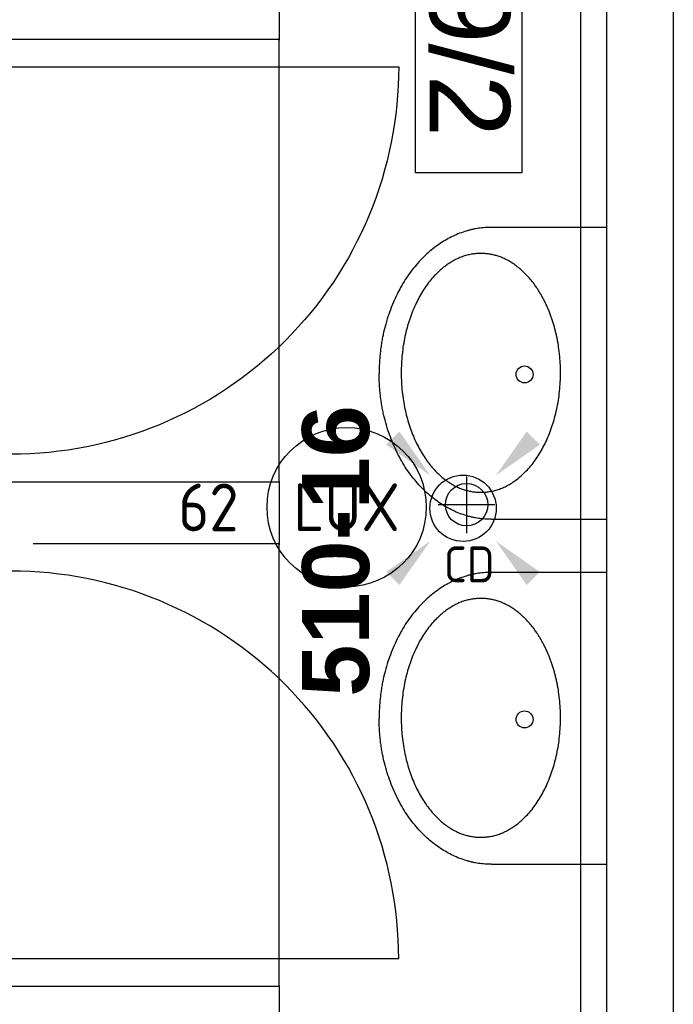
# Model space of a CAD drawing. Header units: millimetres. Extents: x -38032 to 104346, y -31182 to 78566.
# Tile 94 of 213: x 13833 to 15065, y 26520 to 28375. Entities that reach past the tile are written whole.
import ezdxf
from ezdxf.enums import TextEntityAlignment as Align

# ---------------------------------------------------------------- set-up
doc = ezdxf.new("R2010")
doc.units = ezdxf.units.MM
doc.header["$LTSCALE"] = 100
doc.set_wipeout_variables(frame=1)
for name, color, linetype in [('AB$1A---_ATTRIB025', 8, 'Continuous'), ('AB$1A---_ATTRIB035', 8, 'Continuous'), ('AL$1A---_ALGEMEEN', 8, 'Continuous'), ('AL------_MAATV', 200, 'Continuous'), ('AL------_SPARING', 2, 'Continuous'), ('BOUWKUNDIG', 8, 'Continuous'), ('EL6311--', 3, 'Continuous'), ('EL6311--_meetgegevens LUX-waarden', 3, 'Continuous')]:
    doc.layers.add(name, color=color, linetype=linetype)
doc.styles.add('Arial', font='ARIAL.TTF')
doc.styles.add('Arial (bold)', font='ARIALBD.TTF')
doc.styles.add('BURO-018', font='iso.shx', dxfattribs={"height": 90})
doc.styles.get("Standard").update_dxf_attribs({"font": 'iso.shx'})
doc.dimstyles.new('VyA', dxfattribs={"dimtxt": 2.272868, "dimasz": 2.120801, "dimexe": 1.5, "dimexo": 1.59, "dimgap": 0.5, "dimtad": 1, "dimdec": 0, "dimzin": 11, "dimtxsty": 'Arial', "dimblk": 'VW_SLASH', "dimcen": 0, "dimdle": 1, "dimazin": 0, "dimtfac": 0.8, "dimtdec": 0, "dimtix": 1, "dimtmove": 0, "dimatfit": 0, "dimldrblk": 'VW_FILLEDARROW', "dimfxl": 0, "dimfrac": 2, "dimtolj": 1, "dimtzin": 11, "dimarcsym": 0})

# ---------------------------------------------------------------- blocks, each defined once
blk = doc.blocks.new('E00411')
at = {"color": 0, "linetype": 'Continuous'}
blk.add_circle((0, 0), 1.25, dxfattribs=at)
for points in [[(-2.892, 2.396), (-2.396, 2.892), (-1.237, 1.237)], [(2.396, 2.892), (2.892, 2.396), (1.237, 1.237)], [(-2.396, -2.892), (-2.892, -2.396), (-1.237, -1.237)], [(2.892, -2.396), (2.396, -2.892), (1.237, -1.237)]]:
    blk.add_solid(points, dxfattribs=at)
at = {"color": 0, "linetype": 'Continuous', "style": 'BURO-018'}
for tag, p in [('E_GKAST', (0, 8)), ('E_GROEP', (0, 5)), ('E_SLET1', (4.5, 2)), ('E_GROEP', (0, 0)), ('E_GKAST', (0, 0))]:
    blk.add_attdef(tag, text='', height=1.8, dxfattribs=at).set_placement(p, align=Align.MIDDLE)
at = {"color": 0, "linetype": 'Continuous', "style": 'BURO-018', "flags": 1}
for tag, p in [('E_SGROEP', (4.5, 5)), ('E_MATCODE', (0, 0)), ('E_SGROEP', (0, 0))]:
    blk.add_attdef(tag, text='', height=1.8, dxfattribs=at).set_placement(p, align=Align.MIDDLE)
blk = doc.blocks.new('Centraaldoos')
at = {"color": 1, "linetype": 'Continuous'}
for p, q in [((0, -2), (0, 2)), ((-2, 0), (2, 0))]:
    blk.add_line(p, q, dxfattribs=at)
at = {"color": 0, "linetype": 'Continuous'}
blk.add_circle((0, 0), 1.5, dxfattribs=at)
at = {"color": 0, "linetype": 'Continuous', "style": 'BURO-018'}
blk.add_attdef('AL_POSNR', text='', height=1.8, dxfattribs=at).set_placement((0, 3), align=Align.CENTER)
at = {"color": 0, "linetype": 'Continuous', "style": 'BURO-018', "flags": 1}
blk.add_attdef('AL_OMS', (0, 0), '', height=1.8, dxfattribs=at)
at = {"layer": 'AL------_MAATV', "style": 'BURO-018'}
blk.add_text('CD', height=2.5313, rotation=180, dxfattribs=at).set_placement((1.609, 5.481))
blk = doc.blocks.new('wastafel  430 x 550')
at = {"color": 0}
blk.add_wipeout([(0, -218.4), (275, -218.4), (275, -220.2), (275, -222), (274.9, -223.7), (274.9, -225.5), (274.8, -227.2), (274.7, -229), (274.6, -230.7), (274.4, -232.5), (274.3, -234.2), (274.1, -236), (273.9, -237.7), (273.7, -239.4), (273.5, -241.1), (273.2, -242.9), (273, -244.6), (272.7, -246.3), (272.4, -248), (272.1, -249.7), (271.8, -251.4), (271.4, -253.1), (271, -254.8), (270.6, -256.5), (270.2, -258.2), (269.8, -259.9), (269.4, -261.6), (268.9, -263.2), (268.4, -264.9), (267.9, -266.6), (267.4, -268.2), (266.9, -269.9), (266.4, -271.6), (265.8, -273.2), (265.2, -274.9), (264.6, -276.5), (264, -278.2), (263.3, -279.8), (262.7, -281.4), (262, -283.1), (261.3, -284.7), (260.6, -286.3), (259.9, -287.9), (259.1, -289.6), (258.4, -291.2), (257.6, -292.8), (256.8, -294.4), (256, -296), (255.1, -297.6), (254.3, -299.2), (253.4, -300.8), (252.5, -302.4), (251.6, -303.9), (250.7, -305.5), (249.7, -307.1), (248.8, -308.7), (247.8, -310.3), (246.8, -311.8), (245.8, -313.4), (244.7, -314.9), (243.7, -316.5), (242.6, -318), (241.5, -319.6), (240.4, -321.1), (239.3, -322.7), (238.2, -324.2), (237, -325.7), (235.8, -327.3), (234.6, -328.8), (233.4, -330.3), (232.2, -331.8), (231, -333.2), (229.8, -334.7), (228.5, -336.2), (227.3, -337.6), (226, -339), (224.7, -340.5), (223.4, -341.9), (222.1, -343.3), (220.7, -344.7), (219.4, -346.1), (218, -347.5), (216.7, -348.8), (215.3, -350.2), (213.9, -351.5), (212.5, -352.9), (211.1, -354.2), (209.6, -355.5), (208.2, -356.8), (206.7, -358.1), (205.3, -359.4), (203.8, -360.7), (202.3, -361.9), (200.8, -363.2), (199.2, -364.4), (197.7, -365.7), (196.1, -366.9), (194.6, -368.1), (193, -369.3), (191.4, -370.5), (189.8, -371.7), (188.2, -372.9), (186.5, -374), (184.9, -375.2), (183.2, -376.3), (181.6, -377.5), (179.9, -378.6), (178.2, -379.7), (176.5, -380.8), (174.7, -381.9), (173, -383), (171.3, -384.1), (169.5, -385.1), (167.7, -386.2), (165.9, -387.2), (164.1, -388.3), (162.3, -389.3), (160.5, -390.3), (158.6, -391.3), (156.8, -392.3), (154.9, -393.3), (153, -394.2), (151.1, -395.2), (149.2, -396.2), (147.3, -397.1), (145.4, -398), (143.4, -399), (141.5, -399.9), (139.5, -400.8), (137.5, -401.7), (135.5, -402.5), (133.5, -403.4), (131.5, -404.3), (129.5, -405.1), (127.5, -405.9), (125.4, -406.7), (123.4, -407.5), (121.4, -408.3), (119.4, -409.1), (117.3, -409.8), (115.3, -410.6), (113.2, -411.3), (111.2, -412), (109.1, -412.7), (107, -413.4), (105, -414.1), (102.9, -414.7), (100.8, -415.4), (98.7, -416), (96.7, -416.6), (94.6, -417.2), (92.5, -417.8), (90.4, -418.4), (88.3, -418.9), (86.1, -419.5), (84, -420), (81.9, -420.5), (79.8, -421), (77.6, -421.5), (75.5, -422), (73.4, -422.5), (71.2, -422.9), (69.1, -423.3), (66.9, -423.8), (64.8, -424.2), (62.6, -424.6), (60.4, -425), (58.2, -425.3), (56.1, -425.7), (53.9, -426), (51.7, -426.3), (49.5, -426.7), (47.3, -426.9), (45.1, -427.2), (42.9, -427.5), (40.7, -427.8), (38.5, -428), (36.2, -428.2), (34, -428.4), (31.8, -428.6), (29.5, -428.8), (27.3, -429), (25, -429.2), (22.8, -429.3), (20.5, -429.4), (18.3, -429.6), (16, -429.7), (13.7, -429.8), (11.5, -429.8), (9.2, -429.9), (6.9, -429.9), (4.6, -430), (2.3, -430), (0, -430)], dxfattribs=at).dxf.layer = 'AL$1A---_ALGEMEEN'
at = {"layer": 'AL$1A---_ALGEMEEN', "color": 0}
blk.add_open_spline([(275, -218.4), (275, -275.1), (201.3, -373.3), (73.7, -430), (0, -430)], degree=2, dxfattribs=at)
at = {"color": 0}
blk.add_wipeout([(275, -218.4), (275, 0), (-275, 0), (-275, -218.4)], dxfattribs=at).dxf.layer = 'AL$1A---_ALGEMEEN'
at = {"layer": 'AL$1A---_ALGEMEEN', "color": 0}
blk.add_lwpolyline([(275, -218.4), (275, 0), (-275, 0), (-275, -218.4)], dxfattribs=at)
at = {"color": 0}
blk.add_wipeout([(0, -218.4), (-275, -218.4), (-275, -220.2), (-275, -222), (-274.9, -223.7), (-274.9, -225.5), (-274.8, -227.2), (-274.7, -229), (-274.6, -230.7), (-274.4, -232.5), (-274.3, -234.2), (-274.1, -236), (-273.9, -237.7), (-273.7, -239.4), (-273.5, -241.1), (-273.2, -242.9), (-273, -244.6), (-272.7, -246.3), (-272.4, -248), (-272.1, -249.7), (-271.8, -251.4), (-271.4, -253.1), (-271, -254.8), (-270.6, -256.5), (-270.2, -258.2), (-269.8, -259.9), (-269.4, -261.6), (-268.9, -263.2), (-268.4, -264.9), (-267.9, -266.6), (-267.4, -268.2), (-266.9, -269.9), (-266.4, -271.6), (-265.8, -273.2), (-265.2, -274.9), (-264.6, -276.5), (-264, -278.2), (-263.3, -279.8), (-262.7, -281.4), (-262, -283.1), (-261.3, -284.7), (-260.6, -286.3), (-259.9, -287.9), (-259.1, -289.6), (-258.4, -291.2), (-257.6, -292.8), (-256.8, -294.4), (-256, -296), (-255.1, -297.6), (-254.3, -299.2), (-253.4, -300.8), (-252.5, -302.4), (-251.6, -303.9), (-250.7, -305.5), (-249.7, -307.1), (-248.8, -308.7), (-247.8, -310.3), (-246.8, -311.8), (-245.8, -313.4), (-244.7, -314.9), (-243.7, -316.5), (-242.6, -318), (-241.5, -319.6), (-240.4, -321.1), (-239.3, -322.7), (-238.2, -324.2), (-237, -325.7), (-235.8, -327.3), (-234.6, -328.8), (-233.4, -330.3), (-232.2, -331.8), (-231, -333.2), (-229.8, -334.7), (-228.5, -336.2), (-227.3, -337.6), (-226, -339), (-224.7, -340.5), (-223.4, -341.9), (-222.1, -343.3), (-220.7, -344.7), (-219.4, -346.1), (-218, -347.5), (-216.7, -348.8), (-215.3, -350.2), (-213.9, -351.5), (-212.5, -352.9), (-211.1, -354.2), (-209.6, -355.5), (-208.2, -356.8), (-206.7, -358.1), (-205.3, -359.4), (-203.8, -360.7), (-202.3, -361.9), (-200.8, -363.2), (-199.2, -364.4), (-197.7, -365.7), (-196.1, -366.9), (-194.6, -368.1), (-193, -369.3), (-191.4, -370.5), (-189.8, -371.7), (-188.2, -372.9), (-186.5, -374), (-184.9, -375.2), (-183.2, -376.3), (-181.6, -377.5), (-179.9, -378.6), (-178.2, -379.7), (-176.5, -380.8), (-174.7, -381.9), (-173, -383), (-171.3, -384.1), (-169.5, -385.1), (-167.7, -386.2), (-165.9, -387.2), (-164.1, -388.3), (-162.3, -389.3), (-160.5, -390.3), (-158.6, -391.3), (-156.8, -392.3), (-154.9, -393.3), (-153, -394.2), (-151.1, -395.2), (-149.2, -396.2), (-147.3, -397.1), (-145.4, -398), (-143.4, -399), (-141.5, -399.9), (-139.5, -400.8), (-137.5, -401.7), (-135.5, -402.5), (-133.5, -403.4), (-131.5, -404.3), (-129.5, -405.1), (-127.5, -405.9), (-125.4, -406.7), (-123.4, -407.5), (-121.4, -408.3), (-119.4, -409.1), (-117.3, -409.8), (-115.3, -410.6), (-113.2, -411.3), (-111.2, -412), (-109.1, -412.7), (-107, -413.4), (-105, -414.1), (-102.9, -414.7), (-100.8, -415.4), (-98.7, -416), (-96.7, -416.6), (-94.6, -417.2), (-92.5, -417.8), (-90.4, -418.4), (-88.3, -418.9), (-86.1, -419.5), (-84, -420), (-81.9, -420.5), (-79.8, -421), (-77.6, -421.5), (-75.5, -422), (-73.4, -422.5), (-71.2, -422.9), (-69.1, -423.3), (-66.9, -423.8), (-64.8, -424.2), (-62.6, -424.6), (-60.4, -425), (-58.2, -425.3), (-56.1, -425.7), (-53.9, -426), (-51.7, -426.3), (-49.5, -426.7), (-47.3, -426.9), (-45.1, -427.2), (-42.9, -427.5), (-40.7, -427.8), (-38.5, -428), (-36.2, -428.2), (-34, -428.4), (-31.8, -428.6), (-29.5, -428.8), (-27.3, -429), (-25, -429.2), (-22.8, -429.3), (-20.5, -429.4), (-18.3, -429.6), (-16, -429.7), (-13.7, -429.8), (-11.5, -429.8), (-9.2, -429.9), (-6.9, -429.9), (-4.6, -430), (-2.3, -430), (0, -430)], dxfattribs=at).dxf.layer = 'AL$1A---_ALGEMEEN'
at = {"layer": 'AL$1A---_ALGEMEEN', "color": 0}
blk.add_open_spline([(-275, -218.4), (-275, -275.1), (-201.3, -373.3), (-73.7, -430), (0, -430)], degree=2, dxfattribs=at)
at = {"color": 0}
blk.add_wipeout([(-0.9, -388.4), (-23, -387.7), (-44.8, -385.5), (-66.3, -382), (-87, -377), (-107, -370.7), (-125.9, -363.1), (-143.7, -354.4), (-160, -344.5), (-174.9, -333.6), (-188, -321.8), (-199.4, -309.1), (-208.8, -295.8), (-216.3, -282), (-221.6, -267.7), (-224.9, -253.1), (-225.9, -238.4), (-224.9, -223.7), (-221.6, -209.2), (-216.3, -194.9), (-208.8, -181), (-199.4, -167.7), (-188, -155.1), (-174.9, -143.3), (-160, -132.4), (-143.7, -122.5), (-125.9, -113.7), (-107, -106.1), (-87, -99.8), (-66.3, -94.9), (-44.8, -91.3), (-23, -89.1), (-0.9, -88.4), (21.1, -89.1), (43, -91.3), (64.4, -94.9), (85.2, -99.8), (105.1, -106.1), (124.1, -113.7), (141.8, -122.5), (158.2, -132.4), (173, -143.3), (186.1, -155.1), (197.5, -167.7), (206.9, -181), (214.4, -194.9), (219.7, -209.2), (223, -223.7), (224.1, -238.4), (223, -253.1), (219.7, -267.7), (214.4, -282), (206.9, -295.8), (197.5, -309.1), (186.1, -321.8), (173, -333.6), (158.2, -344.5), (141.8, -354.4), (124.1, -363.1), (105.1, -370.7), (85.2, -377), (64.4, -382), (43, -385.5), (21.1, -387.7)], dxfattribs=at).dxf.layer = 'AL$1A---_ALGEMEEN'
at = {"layer": 'AL$1A---_ALGEMEEN', "color": 0}
blk.add_open_spline([(-113.4, -108.5), (-61.2, -88.4), (59.3, -88.4), (163.8, -128.6), (224.1, -198.2), (224.1, -278.6), (163.8, -348.2), (59.3, -388.4), (-61.2, -388.4), (-165.7, -348.2), (-225.9, -278.6), (-225.9, -198.2), (-165.7, -128.6), (-113.4, -108.5)], degree=2, dxfattribs=at)
at = {"color": 0}
blk.add_wipeout([(2, -172), (0.4, -171.9), (-1.1, -171.7), (-2.6, -171.3), (-4.1, -170.8), (-5.5, -170.1), (-6.9, -169.3), (-8.2, -168.4), (-9.3, -167.3), (-10.4, -166.2), (-11.3, -164.9), (-12.1, -163.5), (-12.8, -162.1), (-13.3, -160.6), (-13.7, -159.1), (-13.9, -157.6), (-14, -156), (-13.9, -154.4), (-13.7, -152.9), (-13.3, -151.4), (-12.8, -149.9), (-12.1, -148.5), (-11.3, -147.1), (-10.4, -145.8), (-9.3, -144.7), (-8.2, -143.6), (-6.9, -142.7), (-5.5, -141.9), (-4.1, -141.2), (-2.6, -140.7), (-1.1, -140.3), (0.4, -140.1), (2, -140), (3.6, -140.1), (5.1, -140.3), (6.6, -140.7), (8.1, -141.2), (9.5, -141.9), (10.9, -142.7), (12.2, -143.6), (13.3, -144.7), (14.4, -145.8), (15.3, -147.1), (16.1, -148.5), (16.8, -149.9), (17.3, -151.4), (17.7, -152.9), (17.9, -154.4), (18, -156), (17.9, -157.6), (17.7, -159.1), (17.3, -160.6), (16.8, -162.1), (16.1, -163.5), (15.3, -164.9), (14.4, -166.2), (13.3, -167.3), (12.2, -168.4), (10.9, -169.3), (9.5, -170.1), (8.1, -170.8), (6.6, -171.3), (5.1, -171.7), (3.6, -171.9)], dxfattribs=at).dxf.layer = 'AL$1A---_ALGEMEEN'
at = {"layer": 'AL$1A---_ALGEMEEN', "color": 0, "flags": 128}
blk.add_lwpolyline([(-14, -156, -0.414214), (2, -140, -0.414214), (18, -156, -0.414214), (2, -172, -0.414214)], format="xyb", close=True, dxfattribs=at)
blk = doc.blocks.new('32x_hout-mk 809s-p')
at = {"color": 0}
for points in [[(-20.7, -167), (-20.7, -100), (-110.7, -100), (-110.7, -167)], [(-110.7, -867), (-20.7, -867), (-20.7, -934), (-110.7, -934)]]:
    blk.add_wipeout(points, dxfattribs=at).dxf.layer = 'AL$1A---_ALGEMEEN'
at = {"layer": 'AL$1A---_ALGEMEEN', "color": 0}
for points in [[(-20.7, -167), (-20.7, -100), (-110.7, -100), (-110.7, -167)], [(709.1, -864.1), (708.4, -846.2), (707.3, -828.3), (705.8, -810.4), (703.8, -792.6), (701.4, -774.9), (698.5, -757.2), (695.3, -739.6), (691.6, -722.1), (687.4, -704.6), (682.8, -687.3), (677.9, -670.1), (672.4, -653), (666.6, -636.1), (660.4, -619.3), (653.7, -602.6), (646.7, -586.2), (639.2, -569.9), (631.3, -553.8), (623.1, -537.9), (614.5, -522.2), (605.4, -506.7), (596, -491.5), (586.3, -476.4), (576.1, -461.7), (565.6, -447.1), (554.8, -432.9), (543.6, -418.9), (532.1, -405.2), (520.2, -391.8), (508, -378.6), (495.5, -365.8), (482.7, -353.3), (469.5, -341.1), (456.1, -329.2), (442.4, -317.7), (428.4, -306.5), (414.2, -295.7), (399.6, -285.2), (384.9, -275), (369.8, -265.3), (354.6, -255.9), (339.1, -246.8), (323.4, -238.2), (307.5, -229.9), (291.4, -222.1), (275.1, -214.6), (258.7, -207.6), (242, -200.9), (225.2, -194.7), (208.3, -188.8), (191.2, -183.4), (174, -178.4), (156.7, -173.9), (139.2, -169.7), (121.7, -166), (104.1, -162.7), (86.4, -159.9), (68.7, -157.5), (50.8, -155.5), (33, -154), (15.1, -152.9), (-2.8, -152.2), (-20.7, -152), (-20.7, -882), (709.3, -882)], [(-110.7, -867), (-20.7, -867), (-20.7, -934), (-110.7, -934)]]:
    blk.add_lwpolyline(points, close=True, dxfattribs=at)
at = {"color": 0}
blk.add_wipeout([(-60.7, -152), (-20.7, -152), (-20.7, -882), (-60.7, -882)], dxfattribs=at).dxf.layer = 'AL$1A---_ALGEMEEN'
at = {"layer": 'AL$1A---_ALGEMEEN', "color": 0}
blk.add_lwpolyline([(-60.7, -152), (-20.7, -152), (-20.7, -882), (-60.7, -882)], close=True, dxfattribs=at)
blk = doc.blocks.new('32x_hout-mk 809-p')
at = {"color": 0}
for points in [[(-20.7, -167), (-20.7, -100), (-110.7, -100), (-110.7, -167)], [(-110.7, -867), (-20.7, -867), (-20.7, -934), (-110.7, -934)]]:
    blk.add_wipeout(points, dxfattribs=at).dxf.layer = 'AL$1A---_ALGEMEEN'
at = {"layer": 'AL$1A---_ALGEMEEN', "color": 0}
for points in [[(-20.7, -167), (-20.7, -100), (-110.7, -100), (-110.7, -167)], [(709.1, -864.1), (708.4, -846.2), (707.3, -828.3), (705.8, -810.4), (703.8, -792.6), (701.4, -774.9), (698.5, -757.2), (695.3, -739.6), (691.6, -722.1), (687.4, -704.6), (682.8, -687.3), (677.9, -670.1), (672.4, -653), (666.6, -636.1), (660.4, -619.3), (653.7, -602.6), (646.7, -586.2), (639.2, -569.9), (631.3, -553.8), (623.1, -537.9), (614.5, -522.2), (605.4, -506.7), (596, -491.5), (586.3, -476.4), (576.1, -461.7), (565.6, -447.1), (554.8, -432.9), (543.6, -418.9), (532.1, -405.2), (520.2, -391.8), (508, -378.6), (495.5, -365.8), (482.7, -353.3), (469.5, -341.1), (456.1, -329.2), (442.4, -317.7), (428.4, -306.5), (414.2, -295.7), (399.6, -285.2), (384.9, -275), (369.8, -265.3), (354.6, -255.9), (339.1, -246.8), (323.4, -238.2), (307.5, -229.9), (291.4, -222.1), (275.1, -214.6), (258.7, -207.6), (242, -200.9), (225.2, -194.7), (208.3, -188.8), (191.2, -183.4), (174, -178.4), (156.7, -173.9), (139.2, -169.7), (121.7, -166), (104.1, -162.7), (86.4, -159.9), (68.7, -157.5), (50.8, -155.5), (33, -154), (15.1, -152.9), (-2.8, -152.2), (-20.7, -152), (-20.7, -882), (709.3, -882)], [(-110.7, -867), (-20.7, -867), (-20.7, -934), (-110.7, -934)]]:
    blk.add_lwpolyline(points, close=True, dxfattribs=at)
at = {"color": 0}
blk.add_wipeout([(-60.7, -152), (-20.7, -152), (-20.7, -882), (-60.7, -882)], dxfattribs=at).dxf.layer = 'AL$1A---_ALGEMEEN'
at = {"layer": 'AL$1A---_ALGEMEEN', "color": 0}
blk.add_lwpolyline([(-60.7, -152), (-20.7, -152), (-20.7, -882), (-60.7, -882)], close=True, dxfattribs=at)
blk = doc.blocks.new('VW_SLASH')
at = {"layer": 'AL$1A---_ALGEMEEN', "color": 0, "linetype": 'ByBlock', "lineweight": -2}
blk.add_line((0, 0), (-1, 0), dxfattribs=at)
at = {"layer": 'AL$1A---_ALGEMEEN', "color": 0, "linetype": 'ByBlock', "lineweight": 5}
blk.add_line((0.5, 0.5), (-0.5, -0.5), dxfattribs=at)
blk = doc.blocks.new('*D1166')
at = {"layer": 'AL$1A---_ALGEMEEN', "color": 0, "lineweight": -2}
for p, q in [((-42570.4, -119), (-42037.5, -119)), ((-42039, -121.1), (-42039, -233.2)), ((-42530.4, -235.3), (-42037.5, -235.3))]:
    blk.add_line(p, q, dxfattribs=at)
at = {"layer": 'AL$1A---_ALGEMEEN', "color": 0, "lineweight": -2, "xscale": 2.12080078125, "yscale": 2.12080078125, "zscale": 2.12080078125}
for p, rotation in [((-42039, -119), 90), ((-42039, -235.3), 270)]:
    blk.add_blockref('VW_SLASH', p, dxfattribs=dict(at, rotation=rotation))
blk = doc.blocks.new('VW_FILLEDARROW')
at = {"layer": 'AL$1A---_ALGEMEEN', "color": 0, "lineweight": -2}
blk.add_solid([(0, 0), (0.47, 0.47), (0.47, -0.47)], dxfattribs=at)
blk = doc.blocks.new('*D1167')
at = {"layer": 'AL$1A---_ALGEMEEN', "color": 0, "lineweight": -2}
for p, q in [((-42622.1, -235.3), (-42037.5, -235.3)), ((-42039, -1067.2), (-42039, -237.5)), ((-42606.4, -1069.3), (-42037.5, -1069.3))]:
    blk.add_line(p, q, dxfattribs=at)
at = {"layer": 'AL$1A---_ALGEMEEN', "color": 0, "lineweight": -2, "xscale": 2.12080078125, "yscale": 2.12080078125, "zscale": 2.12080078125}
for p, rotation in [((-42039, -235.3), 90), ((-42039, -1069.3), 270)]:
    blk.add_blockref('VW_SLASH', p, dxfattribs=dict(at, rotation=rotation))
blk = doc.blocks.new('*D1168')
at = {"layer": 'AL$1A---_ALGEMEEN', "color": 0, "lineweight": -2}
for p, q in [((-42502.4, -1069.3), (-42037.5, -1069.3)), ((-42039, -1071.5), (-42039, -1183.5)), ((-42502.4, -1185.7), (-42037.5, -1185.7))]:
    blk.add_line(p, q, dxfattribs=at)
at = {"layer": 'AL$1A---_ALGEMEEN', "color": 0, "lineweight": -2, "xscale": 2.12080078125, "yscale": 2.12080078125, "zscale": 2.12080078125}
for p, rotation in [((-42039, -1069.3), 90), ((-42039, -1185.7), 270)]:
    blk.add_blockref('VW_SLASH', p, dxfattribs=dict(at, rotation=rotation))
blk = doc.blocks.new('*D1169')
at = {"layer": 'AL$1A---_ALGEMEEN', "color": 0, "lineweight": -2}
for p, q in [((-42500.4, -1185.7), (-42037.5, -1185.7)), ((-42039, -2017.5), (-42039, -1187.8)), ((-42587.1, -2019.7), (-42037.5, -2019.7))]:
    blk.add_line(p, q, dxfattribs=at)
at = {"layer": 'AL$1A---_ALGEMEEN', "color": 0, "lineweight": -2, "xscale": 2.12080078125, "yscale": 2.12080078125, "zscale": 2.12080078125}
for p, rotation in [((-42039, -1185.7), 90), ((-42039, -2019.7), 270)]:
    blk.add_blockref('VW_SLASH', p, dxfattribs=dict(at, rotation=rotation))
blk = doc.blocks.new('*D1170')
at = {"layer": 'AL$1A---_ALGEMEEN', "color": 0, "lineweight": -2}
for p, q in [((-42600.4, -2019.7), (-42037.5, -2019.7)), ((-42039, -2021.8), (-42039, -2133.9)), ((-42566.4, -2136), (-42037.5, -2136))]:
    blk.add_line(p, q, dxfattribs=at)
at = {"layer": 'AL$1A---_ALGEMEEN', "color": 0, "lineweight": -2, "xscale": 2.12080078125, "yscale": 2.12080078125, "zscale": 2.12080078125}
for p, rotation in [((-42039, -2019.7), 90), ((-42039, -2136), 270)]:
    blk.add_blockref('VW_SLASH', p, dxfattribs=dict(at, rotation=rotation))
blk = doc.blocks.new('ruimtenummer')
at = {"layer": 'AL$1A---_ALGEMEEN', "color": 0, "flags": 1}
for tag, p in [('peil', (-450, -397.1)), ('onderdeel', (-450, -669.8))]:
    blk.add_attdef(tag, p, '', height=151.5, dxfattribs=at)
at = {"color": 0}
blk.add_wipeout([(-450, 100), (450, 100), (450, -100), (-450, -100)], dxfattribs=at).dxf.layer = 'AL$1A---_ALGEMEEN'
at = {"layer": 'AL$1A---_ALGEMEEN', "color": 0}
blk.add_lwpolyline([(-450, 100), (450, 100), (450, -100), (-450, -100)], close=True, dxfattribs=at)
at = {"layer": 'AL$1A---_ALGEMEEN', "color": 0, "style": 'Arial'}
blk.add_attdef('ruimtenummer', text='', height=151.5, dxfattribs=at).set_placement((0, 78), align=Align.TOP_CENTER)
blk = doc.blocks.new('wandaanzicht pijltje')
blk = doc.blocks.new('080101-lux')
at = {"color": 0, "linetype": 'Continuous'}
blk.add_circle((0, 0), 3, dxfattribs=at)
at = {"color": 0, "linetype": 'Continuous', "style": 'BURO-018', "flags": 1}
for tag, p in [('E_ID', (0, 0)), ('E_NUMMER', (0, -5))]:
    blk.add_attdef(tag, p, '', height=1.8, dxfattribs=at)
at = {"color": 0, "linetype": 'Continuous', "style": 'BURO-018'}
blk.add_attdef('E_TEXT', text='', height=1.8, dxfattribs=at).set_placement((0, 0), align=Align.MIDDLE)
blk.add_attdef('E_KODE', text='', height=1.8, dxfattribs=at).set_placement((5, 0), align=Align.MIDDLE_LEFT)
blk = doc.blocks.new('Group-30')
at = {"layer": 'AL$1A---_ALGEMEEN', "color": 0, "rotation": 270}
for p in [(-41420.5, -865.004), (-41420.5, -1515.004)]:
    blk.add_blockref('wastafel  430 x 550', p, dxfattribs=at)
at = {"layer": 'AL$1A---_ALGEMEEN', "color": 0, "xscale": -1, "rotation": 180}
blk.add_blockref('32x_hout-mk 809s-p', (-42522.983, -1169.337), dxfattribs=at)
at = {"layer": 'AL$1A---_ALGEMEEN', "color": 0}
blk.add_blockref('32x_hout-mk 809-p', (-42522.983, -1085.67), dxfattribs=at)
at = {"color": 0}
blk.add_wipeout([(-41352.5, 724.996), (-41352.5, 924.996), (-41296.379, 924.996), (-41296.379, -2970.004), (-41421.379, -2970.004), (-41421.379, 724.996)], dxfattribs=at).dxf.layer = 'AL$1A---_ALGEMEEN'
at = {"layer": 'AL$1A---_ALGEMEEN', "color": 0}
blk.add_lwpolyline([(-41352.5, 724.996), (-41352.5, 924.996), (-41296.379, 924.996), (-41296.379, -2970.004), (-41421.379, -2970.004), (-41421.379, 724.996)], close=True, dxfattribs=at)
for base, p1, p2, picture, middle in [((-42039, -235.337), (-42571.969, -119.004), (-42531.969, -235.337), '*D1166', (-42065.16, -177.171)), ((-42039, -235.337), (-42607.969, -1069.337), (-42623.69, -235.337), '*D1167', (-42065.16, -652.337)), ((-42039, -1185.67), (-42503.969, -1069.337), (-42503.969, -1185.67), '*D1168', (-42065.16, -1127.504)), ((-42039, -1185.67), (-42588.69, -2019.67), (-42501.969, -1185.67), '*D1169', (-42065.16, -1602.67)), ((-42039, -2136.004), (-42601.969, -2019.67), (-42568, -2136.004), '*D1170', (-42065.16, -2077.837))]:
    dim = blk.add_linear_dim(base=base, p1=p1, p2=p2, angle=90, dimstyle='VyA', override={"dimtxt": 2.272868, "dimgap": 25, "dimlfac": 50, "dimpost": '<>', "dimtxsty": 'Arial', "dimtmove": 2}, dxfattribs=at)
    dim.commit()
    dim.dimension.update_dxf_attribs({"geometry": picture, "text_midpoint": middle})
blk = doc.blocks.new('200254 W 212 3 04-12-2007')
at = {"layer": 'AL$1A---_ALGEMEEN'}
blk.add_blockref('Group-30', (20163, 3587.4), dxfattribs=at)
ref = blk.add_blockref('ruimtenummer', (-21519, 3550), dxfattribs=dict(at, rotation=270))
ref.add_attrib('ruimtenummer', 'M2.09/2', dxfattribs={"layer": 'AB$1A---_ATTRIB035', "height": 151.52, "rotation": 270, "style": 'Arial'}).set_placement((-21441, 3550), align=Align.TOP_CENTER)
ref = blk.add_blockref('wandaanzicht pijltje', (-21549, 2390.2), dxfattribs=dict(at, xscale=-1, rotation=270))
ref.add_attrib('stramiennummer', '510-16', dxfattribs={"layer": 'AB$1A---_ATTRIB025', "height": 126.27, "rotation": 90, "style": 'Arial (bold)'}).set_placement((-21832.6, 2387.9), align=Align.TOP_CENTER)
blk.add_lwpolyline([(-23650.9, 4262.4), (-21307.9, 4262.4), (-21307.9, 692.4), (-23650.9, 692.4)], close=True, dxfattribs=at)

msp = doc.modelspace()

# ---------------------------------------------------------------- block references
at = {"layer": 'BOUWKUNDIG'}
msp.add_blockref('200254 W 212 3 04-12-2007', (36198, 24986.5), dxfattribs=at)

# ---------------------------------------------------------------- next in the draw order: block references
at = {"layer": 'AL------_SPARING', "xscale": 26.66666666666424, "yscale": 26.66666666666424, "zscale": 26.66666666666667, "rotation": 180}
msp.add_blockref('Centraaldoos', (14675.2, 27461.4), dxfattribs=at)
at = {"layer": 'EL6311--', "xscale": 50, "yscale": 50, "zscale": 50}
msp.add_blockref('E00411', (14668.6, 27454.7), dxfattribs=at)
at = {"layer": 'EL6311--_meetgegevens LUX-waarden'}
ref = msp.add_blockref('080101-lux', (14449.3, 27456.8), dxfattribs=dict(at, xscale=50, yscale=50, zscale=50))
ref.add_attrib('E_TEXT', 'LUX', dxfattribs={"layer": '0', "color": 1, "linetype": 'Continuous', "height": 90, "style": 'BURO-018'}).set_placement((14449.3, 27456.8), align=Align.MIDDLE)
ref.add_attrib('E_KODE', '62', dxfattribs={"layer": '0', "color": 1, "linetype": 'Continuous', "height": 90, "style": 'BURO-018'}).set_placement((14132, 27456.3), align=Align.MIDDLE_LEFT)

doc.saveas('drawing.dxf')
